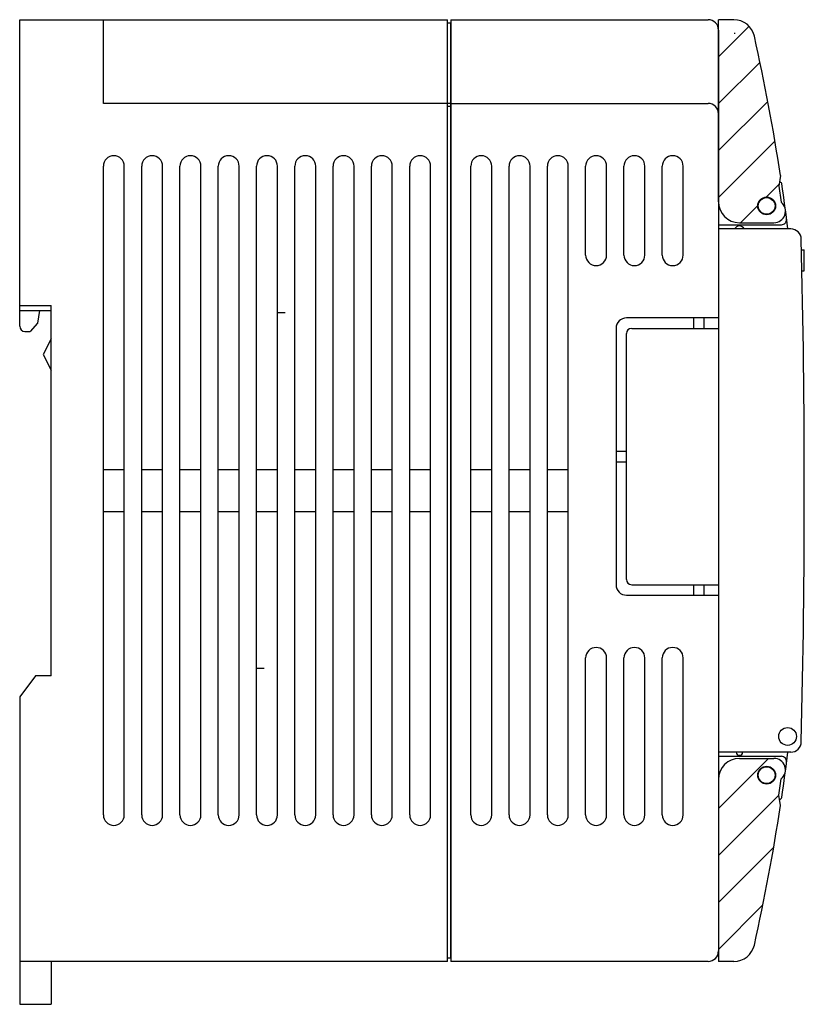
# Model space of a CAD drawing. Extents: x -157 to 170, y -125 to 114.
# Tile 2 of 9: x -157 to -82, y -1 to 93. Entities that reach past the tile are written whole.
import ezdxf

# ---------------------------------------------------------------- set-up
doc = ezdxf.new("R2010")
doc.units = 0
doc.layers.get('0').update_dxf_attribs({"linetype": 'CONTINUOUS'})

msp = doc.modelspace()

# ---------------------------------------------------------------- linework, layer by layer
at = {"color": 7, "linetype": 'CONTINUOUS'}
for p, q in [((-157.065735, 92.878304), (-116.165741, 92.878304)), ((-157.065735, 63.578304), (-157.065735, 92.878304)), ((-149.065735, 84.878304), (-149.065735, 92.878304)), ((-116.165741, 2.878303), (-116.165741, 92.878304)), ((-116.165741, 92.5783), (-115.865738, 92.5783)), ((-115.865738, 92.878304), (-91.265739, 92.878304)), ((-115.865738, 92.878304), (-115.865738, 2.878303)), ((-115.865738, 3.178303), (-115.865738, 92.5783)), ((-90.26574, 89.344523), (-87.347743, 92.262526)), ((-90.265739, 75.47831), (-90.265739, 92.878304)), ((-88.791321, 92.878304), (-90.265739, 92.878304)), ((-90.265739, 91.878304), (-90.265739, 83.878304)), ((-88.765739, 91.5783), (-88.665741, 91.5783)), ((-90.26574, 84.854391), (-86.300969, 88.819169)), ((-115.865738, 84.878304), (-149.065735, 84.878304)), ((-115.865738, 84.878304), (-91.265739, 84.878304)), ((-90.26574, 80.364258), (-85.55514, 85.074867)), ((-115.865738, 84.5783), (-116.165741, 84.5783)), ((-90.265739, 83.878304), (-90.265739, 3.878303)), ((-90.26574, 75.874126), (-84.872509, 81.267367)), ((-149.065735, 16.878304), (-149.065735, 78.878304)), ((-147.065735, 16.878304), (-147.065735, 78.878304)), ((-145.405746, 16.878304), (-145.405746, 78.878304)), ((-143.405746, 16.878304), (-143.405746, 78.878304)), ((-141.745743, 16.878304), (-141.745743, 78.878304)), ((-139.745743, 16.878304), (-139.745743, 78.878304)), ((-138.085739, 16.878304), (-138.085739, 78.878304)), ((-136.085739, 16.878304), (-136.085739, 78.878304)), ((-134.425735, 16.878304), (-134.425735, 78.878304)), ((-132.425735, 16.878304), (-132.425735, 78.878304)), ((-130.765747, 16.878304), (-130.765747, 78.878304)), ((-128.765747, 16.878304), (-128.765747, 78.878304)), ((-127.105743, 16.878304), (-127.105743, 78.878304)), ((-125.105743, 16.878304), (-125.105743, 78.878304)), ((-123.44574, 16.878304), (-123.44574, 78.878304)), ((-121.44574, 16.878304), (-121.44574, 78.878304)), ((-119.785736, 16.878304), (-119.785736, 78.878304)), ((-117.785736, 16.878304), (-117.785736, 78.878304)), ((-113.94574, 16.878304), (-113.94574, 78.878304)), ((-111.94574, 16.878304), (-111.94574, 78.878304)), ((-110.285736, 16.878304), (-110.285736, 78.878304)), ((-108.285736, 16.878304), (-108.285736, 78.878304)), ((-106.62574, 16.878304), (-106.62574, 78.878304)), ((-104.62574, 16.878304), (-104.62574, 78.878304)), ((-102.965736, 70.378304), (-102.965736, 78.878304)), ((-100.965736, 70.378304), (-100.965736, 78.878304)), ((-99.30574, 70.378304), (-99.30574, 78.878304)), ((-97.30574, 70.378304), (-97.30574, 78.878304)), ((-95.645737, 70.378304), (-95.645737, 78.878304)), ((-93.645737, 70.378304), (-93.645737, 78.878304)), ((-85.723397, 75.926345), (-84.483396, 77.166348)), ((-84.343735, 77.978302), (-84.515739, 76.97831)), ((-84.425789, 77.378304), (-84.446938, 77.378304)), ((-84.515739, 76.97831), (-84.265739, 75.426643)), ((-88.17143, 73.478307), (-86.513782, 75.135958)), ((-88.265739, 73.47831), (-84.965965, 73.47831)), ((-90.265739, 73.278305), (-84.254112, 73.278305)), ((-90.265739, 73.278305), (-84.254112, 73.278305)), ((-83.354073, 72.878304), (-90.265739, 72.878304)), ((-83.354073, 72.878304), (-83.634392, 72.878304)), ((-82.330276, 70.878304), (-82.065742, 70.878304)), ((-82.065742, 68.878304), (-82.065742, 70.878304)), ((-82.286263, 68.878304), (-82.065742, 68.878304)), ((-157.065735, 65.5783), (-154.065735, 65.5783)), ((-157.065735, 65.0783), (-154.065735, 65.0783)), ((-155.165741, 65.0783), (-155.365738, 63.878304)), ((-154.065735, 30.178303), (-154.065735, 65.5783)), ((-131.703903, 64.878304), (-132.426498, 64.878304)), ((-131.703903, 64.878304), (-132.426498, 64.878304)), ((-90.265739, 64.378304), (-99.065742, 64.378304)), ((-92.665741, 64.378304), (-92.665741, 63.378304)), ((-91.665741, 64.378304), (-91.665741, 63.378304)), ((-156.565735, 63.078304), (-156.065735, 63.078304)), ((-155.365738, 63.878304), (-156.065735, 63.078304)), ((-100.065742, 63.378304), (-100.065742, 38.878304)), ((-98.565742, 63.378304), (-90.265739, 63.378304)), ((-154.065735, 62.378304), (-154.815735, 60.878304)), ((-99.065742, 39.378304), (-99.065742, 62.878304)), ((-154.815735, 60.878304), (-154.065735, 59.378304)), ((-100.065742, 51.628304), (-99.065742, 51.628304)), ((-149.065735, 49.878304), (-147.065735, 49.878304)), ((-145.405746, 49.878304), (-143.405746, 49.878304)), ((-141.745743, 49.878304), (-139.745743, 49.878304)), ((-138.085739, 49.878304), (-136.085739, 49.878304)), ((-134.425735, 49.878304), (-132.425735, 49.878304)), ((-130.765747, 49.878304), (-128.765747, 49.878304)), ((-127.105743, 49.878304), (-125.105743, 49.878304)), ((-123.44574, 49.878304), (-121.44574, 49.878304)), ((-119.785736, 49.878304), (-117.785736, 49.878304)), ((-113.94574, 49.878304), (-111.94574, 49.878304)), ((-110.285736, 49.878304), (-108.285736, 49.878304)), ((-106.62574, 49.878304), (-104.62574, 49.878304)), ((-100.065742, 50.628304), (-99.065742, 50.628304)), ((-149.065735, 45.878304), (-147.065735, 45.878304)), ((-145.405746, 45.878304), (-143.405746, 45.878304)), ((-141.745743, 45.878304), (-139.745743, 45.878304)), ((-138.085739, 45.878304), (-136.085739, 45.878304)), ((-134.425735, 45.878304), (-132.425735, 45.878304)), ((-130.765747, 45.878304), (-128.765747, 45.878304)), ((-127.105743, 45.878304), (-125.105743, 45.878304)), ((-123.44574, 45.878304), (-121.44574, 45.878304)), ((-119.785736, 45.878304), (-117.785736, 45.878304)), ((-113.94574, 45.878304), (-111.94574, 45.878304)), ((-110.285736, 45.878304), (-108.285736, 45.878304)), ((-106.62574, 45.878304), (-104.62574, 45.878304)), ((-98.565742, 38.878304), (-90.265739, 38.878304)), ((-92.665741, 38.878304), (-92.665741, 37.878304)), ((-91.665741, 38.878304), (-91.665741, 37.878304)), ((-99.065742, 37.878304), (-90.265739, 37.878304)), ((-102.965736, 16.878304), (-102.965736, 31.878304)), ((-100.965736, 16.878304), (-100.965736, 31.878304)), ((-99.30574, 16.878304), (-99.30574, 31.878304)), ((-97.30574, 16.878304), (-97.30574, 31.878304)), ((-95.645737, 16.878304), (-95.645737, 31.878304)), ((-93.645737, 16.878304), (-93.645737, 31.878304)), ((-155.565735, 30.178303), (-157.065735, 28.178303)), ((-154.065735, 30.178303), (-155.565735, 30.178303)), ((-154.065735, 30.178303), (-155.565735, 30.178303)), ((-133.691055, 30.878304), (-134.413651, 30.878304)), ((-133.691055, 30.878304), (-134.413651, 30.878304)), ((-157.065735, 28.178303), (-157.065735, -1.221697)), ((-83.354073, 22.878304), (-90.265739, 22.878304)), ((-83.354073, 22.878304), (-83.634392, 22.878304)), ((-90.26574, 17.502402), (-85.489853, 22.278299)), ((-90.265739, 22.478304), (-84.254112, 22.478304)), ((-90.265739, 22.478304), (-84.254112, 22.478304)), ((-88.265739, 22.278299), (-84.965965, 22.278299)), ((-90.265739, 20.878304), (-90.173615, 20.878304)), ((-90.265739, 20.278299), (-90.265739, 2.878303)), ((-84.515739, 18.778299), (-84.265739, 20.32996)), ((-90.26574, 13.01227), (-84.513389, 18.764632)), ((-84.343735, 17.778303), (-84.515739, 18.778299)), ((-84.425789, 18.378304), (-84.446938, 18.378304)), ((-90.26574, 8.522137), (-84.990987, 13.7969)), ((-90.26574, 4.032005), (-86.026826, 8.270927)), ((-116.165741, 2.878303), (-157.065735, 2.878303)), ((-154.065735, 2.878303), (-154.065735, -1.221697)), ((-115.865738, 3.178303), (-116.165741, 3.178303)), ((-91.265739, 2.878303), (-115.865738, 2.878303)), ((-88.791321, 2.878303), (-90.265739, 2.878303)), ((-157.065735, -1.221697), (-154.065735, -1.221697))]:
    msp.add_line(p, q, dxfattribs=at)
for centre, radius in [((-85.665741, 75.0783), 0.85), ((-85.665741, 75.0783), 0.8), ((-83.665741, 24.378304), 0.85), ((-85.665741, 20.678303), 0.85), ((-85.665741, 20.678303), 0.8)]:
    msp.add_circle(centre, radius, dxfattribs=at)
for centre, radius, start, end in [((-91.265739, 91.878304), 1, 0, 90), ((-88.791321, 90.878304), 2, 12.542937, 90), ((-282.065735, 47.878304), 200, 8.655903, 12.542968), ((-91.265739, 83.878304), 1, 0, 90), ((-148.065735, 78.878304), 1, 0, 180), ((-144.405746, 78.878304), 1, 0, 180), ((-140.745743, 78.878304), 1, 0, 180), ((-137.085739, 78.878304), 1, 0, 180), ((-133.425735, 78.878304), 1, 0, 180), ((-129.765747, 78.878304), 1, 0, 180), ((-126.105743, 78.878304), 1, 0, 180), ((-122.44574, 78.878304), 1, 0, 180), ((-118.785736, 78.878304), 1, 0, 180), ((-112.94574, 78.878304), 1, 0, 180), ((-109.285736, 78.878304), 1, 0, 180), ((-105.62574, 78.878304), 1, 0, 180), ((-101.965736, 78.878304), 1, 0, 180), ((-98.30574, 78.878304), 1, 0, 180), ((-94.645737, 78.878304), 1, 0, 180), ((-84.425789, 77.178307), 0.2, 8.432094, 90), ((-282.065735, 47.878304), 200, 7.180756, 8.432645), ((-88.265739, 75.47831), 2, 180, 270), ((-84.965965, 74.578308), 1.1, 270, 50.463337), ((-84.254112, 73.778305), 0.5, 270, 7.459338), ((-88.265739, 72.678307), 0.5, 23.577766, 156.422234), ((-83.354073, 71.878304), 1, 1.376653, 90), ((-83.354073, 71.878304), 1, 1.376653, 90), ((-83.354073, 71.878304), 1, 1.376653, 90), ((-1082.065796, 47.878304), 1000, 358.623392, 1.376608), ((-1082.065796, 47.878304), 1000, 358.623392, 1.376608), ((-1082.065796, 47.878304), 1000, 358.623392, 1.376608), ((-101.965736, 70.378304), 1, 180, 0), ((-98.30574, 70.378304), 1, 180, 0), ((-94.645737, 70.378304), 1, 180, 0), ((-99.065742, 63.378304), 1, 90, 180), ((-156.565735, 63.578304), 0.5, 180, 270), ((-98.565742, 62.878304), 0.5, 90, 180), ((-99.065742, 38.878304), 1, 180, 270), ((-98.565742, 39.378304), 0.5, 180, 270), ((-101.965736, 31.878304), 1, 0, 180), ((-98.30574, 31.878304), 1, 0, 180), ((-94.645737, 31.878304), 1, 0, 180), ((-83.354073, 23.878304), 1, 270, 358.623347), ((-83.354073, 23.878304), 1, 270, 358.623347), ((-83.354073, 23.878304), 1, 270, 358.623347), ((-88.265739, 22.878304), 0.3, 180, 0), ((-282.065735, 47.878304), 200, 351.567355, 352.819244), ((-88.265739, 20.278299), 2, 90, 180), ((-84.965965, 21.178299), 1.1, 309.536537, 90), ((-84.254112, 21.978304), 0.5, 352.540445, 90), ((-84.425789, 18.578302), 0.2, 270, 351.567366), ((-282.065735, 47.878304), 200, 347.457031, 351.344096), ((-148.065735, 16.878304), 1, 180, 0), ((-144.405746, 16.878304), 1, 180, 0), ((-140.745743, 16.878304), 1, 180, 0), ((-137.085739, 16.878304), 1, 180, 0), ((-133.425735, 16.878304), 1, 180, 0), ((-129.765747, 16.878304), 1, 180, 0), ((-126.105743, 16.878304), 1, 180, 0), ((-122.44574, 16.878304), 1, 180, 0), ((-118.785736, 16.878304), 1, 180, 0), ((-112.94574, 16.878304), 1, 180, 0), ((-109.285736, 16.878304), 1, 180, 0), ((-105.62574, 16.878304), 1, 180, 0), ((-101.965736, 16.878304), 1, 180, 0), ((-98.30574, 16.878304), 1, 180, 0), ((-94.645737, 16.878304), 1, 180, 0), ((-91.265739, 3.878303), 1, 270, 0), ((-88.791321, 4.878303), 2, 270, 347.45701)]:
    msp.add_arc(centre, radius, start, end, dxfattribs=at)

doc.saveas('drawing.dxf')
